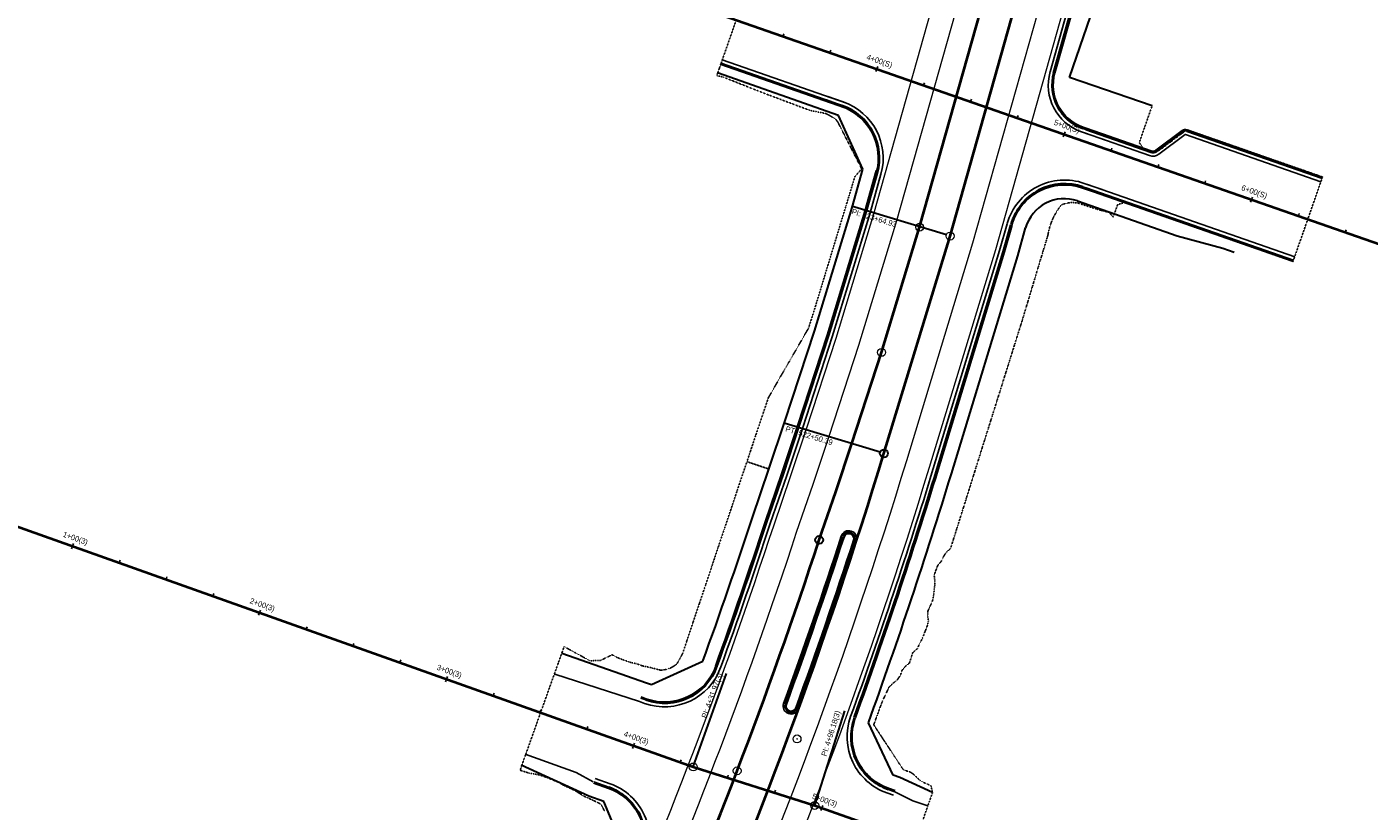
# Model space of a CAD drawing. Extents: x 386242 to 388976, y 97636 to 113650.
# Tile 3 of 16: x 387210 to 387887, y 98372 to 98768. Entities that reach past the tile are written whole.
import ezdxf

# ---------------------------------------------------------------- set-up
doc = ezdxf.new("R2010")
doc.units = 0
doc.header["$MEASUREMENT"] = 0
doc.linetypes.add('Wisdot2', pattern=[0.125, 0.0625, -0.0625])
for name, color, linetype, lineweight in [('P_ALI-Base', 94, 'Continuous', 15), ('P_ALI_200', 3, 'Continuous', 40), ('P_ALI_200_PIData', 5, 'Continuous', 30), ('P_ALI_200_Sta', 3, 'Continuous', 30), ('P_ALI_200_TPIData', 1, 'Continuous', 30), ('P_MISC', 7, 'Continuous', 25), ('P_PATH_Sidewalk', 2, 'Continuous', 30), ('P_RDWY_C_and_G', 200, 'Continuous', 25), ('P_RDWY_C_and_GBack', 200, 'Continuous', 25), ('P_RDWY_C_and_GFace', 200, 'Continuous', 40), ('P_RDWY_LaneEdge', 7, 'Continuous', 15), ('P_RDWY_PavtEdge', 1, 'Continuous', 25), ('P_RW_SlopeIntercepts', 2, 'Wisdot2', 25)]:
    doc.layers.add(name, color=color, linetype=linetype, lineweight=lineweight)
doc.styles.add('140', font='dot_font5.shx', dxfattribs={"height": 0.07})

# ---------------------------------------------------------------- blocks, each defined once
blk = doc.blocks.new('PI')
for radius in [0.05, 0.00602]:
    blk.add_circle((0, 0), radius)
blk = doc.blocks.new('STAM5')
for p, q in [((0, 0), (0, 7)), ((0, -7), (0, 0))]:
    blk.add_line(p, q)
blk.add_point((0, 0))
blk = doc.blocks.new('STAM')
blk.add_line((0, 0), (0, 6))
blk = doc.blocks.new('CIRPT')
blk.add_circle((0, 0), 0.109)

msp = doc.modelspace()

# ---------------------------------------------------------------- linework, layer by layer
at = {"layer": 'P_ALI-Base', "color": 94, "linetype": 'Continuous', "lineweight": 15}
for centre in [(387660.23, 98666.54), (387675.58, 98662.04), (387641.02, 98603.43), (387609.6, 98508.88), (387598.43, 98408.56), (387546.15, 98394.39), (387568.28, 98392.44), (387607.36, 98374.98)]:
    msp.add_circle(centre, 2, dxfattribs=at)
at = {"layer": 'P_ALI_200', "color": 3, "linetype": 'Continuous', "lineweight": 40}
for p, q in [((387660.23, 98666.54), (387770.23, 99057.05)), ((387675.58, 98662.04), (387785.63, 99052.71)), ((387260.95, 98878.08), (388008.58, 98617.19)), ((387641.02, 98603.43), (387660.23, 98666.54)), ((387642.23, 98552.47), (387675.58, 98662.04)), ((387626, 98557.41), (387641.02, 98603.43)), ((387617.92, 98533.1), (387626, 98557.41)), ((387139.2, 98539.26), (387546.15, 98394.39)), ((387609.6, 98508.88), (387617.92, 98533.1)), ((387546.15, 98394.39), (387607.36, 98374.98)), ((387607.36, 98374.98), (387836.32, 98294.3))]:
    msp.add_line(p, q, dxfattribs=at)
for radius, end in [(2500, 343.07191), (2482, 341.88996)]:
    msp.add_arc((385250.55, 99280.39), radius, 336.18512, end, dxfattribs=at)
at = {"layer": 'P_ALI_200_TPIData', "color": 1, "linetype": 'Continuous', "lineweight": 30}
for p, q in [((387673.67, 98662.63), (387625.83, 98677.18)), ((387640.32, 98553.05), (387592.48, 98567.61)), ((387546.15, 98394.39), (387562.92, 98441.49)), ((387607.36, 98374.98), (387622.47, 98422.64))]:
    msp.add_line(p, q, dxfattribs=at)
for centre in [(387642.23, 98552.47), (387609.6, 98508.88)]:
    msp.add_circle(centre, 2, dxfattribs=at)
at = {"layer": 'P_PATH_Sidewalk', "color": 2, "linetype": 'Continuous', "lineweight": 30}
for p, q in [((387735.72, 98742.05), (387782.03, 98877.34)), ((387728.32, 98744.13), (387742.67, 98795.06)), ((387619.34, 98722.81), (387558.43, 98744.37)), ((387777.38, 98727.78), (387735.72, 98742.05)), ((387631.58, 98695.79), (387619.34, 98722.81)), ((387626.16, 98676.52), (387631.58, 98695.79)), ((387632.78, 98674.58), (387638.56, 98695.1)), ((387739.69, 98679.77), (387789.96, 98662.23)), ((387607.16, 98614.11), (387626.16, 98676.52)), ((387613.74, 98612.04), (387632.78, 98674.58)), ((387702.94, 98654.03), (387706.76, 98667.57)), ((387709.65, 98652.06), (387713.63, 98666.2)), ((387789.96, 98662.23), (387813.02, 98656.02)), ((387669.5, 98544.16), (387702.94, 98654.03)), ((387676.19, 98542.13), (387709.65, 98652.06)), ((387813.02, 98656.02), (387818.75, 98653.97)), ((387592.28, 98568.51), (387607.16, 98614.11)), ((387598.83, 98566.35), (387613.74, 98612.04)), ((387584.29, 98544.47), (387592.28, 98568.51)), ((387590.83, 98542.26), (387598.83, 98566.35)), ((387575.94, 98520.17), (387584.29, 98544.47)), ((387582.48, 98517.97), (387590.83, 98542.26)), ((387479.87, 98451.75), (387522.51, 98436.83)), ((387525.03, 98435.93), (387551, 98447.74)), ((387522.51, 98436.83), (387525.03, 98435.93)), ((387646.89, 98390.29), (387634.38, 98416.62)), ((387493.51, 98379.69), (387459.46, 98395.28)), ((387650.25, 98389.11), (387646.89, 98390.29)), ((387666.72, 98381.5), (387650.25, 98389.11)), ((387501.1, 98376.99), (387493.51, 98379.69)), ((387512.26, 98350.26), (387501.1, 98376.99))]:
    msp.add_line(p, q, dxfattribs=at)
for centre, radius, start, end in [((387733.05, 98660.73), 20.17, 70.76256, 164.26767), ((385250.55, 99280.39), 2528.51, 340.0844, 343.07191), ((385250.55, 99280.39), 2535.5, 340.08215, 343.07191), ((385250.55, 99280.39), 2446.5, 340.10213, 341.89616), ((385250.55, 99280.39), 2453.4, 340.09991, 341.89495)]:
    msp.add_arc(centre, radius, start, end, dxfattribs=at)
at = {"layer": 'P_RDWY_C_and_G', "color": 200, "linetype": 'Continuous', "lineweight": 25}
for p, q in [((387725.91, 98744.8), (387740.26, 98795.77)), ((387560.8, 98750.94), (387623.33, 98729.12)), ((387613.97, 98732.38), (387621.74, 98729.67)), ((387755.43, 98709.82), (387741.78, 98714.59)), ((387743.24, 98714.08), (387776.08, 98702.62)), ((387780.72, 98703.33), (387794.03, 98713.28)), ((387794.13, 98713.29), (387862.39, 98689.47)), ((387635.27, 98673.85), (387640.73, 98693.21)), ((387743.15, 98688.63), (387752.18, 98685.48)), ((387744.85, 98688.04), (387849.18, 98651.63)), ((387616.22, 98611.25), (387635.27, 98673.85)), ((387700.53, 98654.73), (387704.34, 98668.24)), ((387667.1, 98544.9), (387700.53, 98654.73)), ((387601.3, 98565.54), (387616.22, 98611.25)), ((387593.29, 98541.42), (387601.3, 98565.54)), ((387584.95, 98517.15), (387593.29, 98541.42)), ((387521.66, 98426.46), (387519.07, 98427.38)), ((387496.7, 98388.64), (387504.29, 98385.94)), ((387647.11, 98380.14), (387643.75, 98381.32))]:
    msp.add_line(p, q, dxfattribs=at)
for centre, radius, start, end in [((387750.02, 98738.19), 25, 164.26767, 250.76306), ((387611.85, 98701.35), 30, 344.26767, 70.76306), ((387794.09, 98713.2), 0.1, 70.76306, 126.74799), ((387777.72, 98707.34), 5, 250.76306, 306.74799), ((387733.27, 98660.3), 30, 70.76306, 164.26767), ((385250.55, 99280.39), 2526, 340.08215, 343.07191), ((385250.55, 99280.39), 2456, 340.0997, 341.89449), ((385250.55, 99280.39), 2492, 339.96045, 342.0105), ((387624.53, 98509.52), 4, 342.0105, 162.0105), ((385250.55, 99280.39), 2500, 339.96045, 342.0105), ((387531.72, 98454.72), 30, 250.40417, 340.10213), ((387595.44, 98425.09), 4, 159.96045, 339.96045), ((387653.66, 98409.64), 30, 160.08215, 250.71748), ((387494.22, 98357.67), 30, 337.64486, 70.40417)]:
    msp.add_arc(centre, radius, start, end, dxfattribs=at)
at = {"layer": 'P_RDWY_C_and_GBack', "color": 200, "linetype": 'Continuous', "lineweight": 25}
for p, q in [((387728.31, 98744.13), (387742.66, 98795.06)), ((387559.98, 98748.58), (387622.51, 98726.76)), ((387613.14, 98730.02), (387620.91, 98727.31)), ((387756.25, 98712.18), (387742.6, 98716.95)), ((387744.06, 98716.44), (387776.9, 98704.98)), ((387779.22, 98705.33), (387792.54, 98715.28)), ((387794.95, 98715.65), (387863.21, 98691.83)), ((387632.87, 98674.56), (387638.32, 98693.89)), ((387742.33, 98686.27), (387751.36, 98683.12)), ((387744.03, 98685.68), (387848.36, 98649.27)), ((387613.84, 98612.01), (387632.87, 98674.56)), ((387702.93, 98654.03), (387706.75, 98667.57)), ((387669.5, 98544.17), (387702.93, 98654.03)), ((387598.93, 98566.32), (387613.84, 98612.01)), ((387590.92, 98542.22), (387598.93, 98566.32)), ((387582.58, 98517.94), (387590.92, 98542.22)), ((387522.5, 98428.81), (387519.91, 98429.73)), ((387495.86, 98386.28), (387503.45, 98383.58)), ((387647.94, 98382.5), (387644.58, 98383.68))]:
    msp.add_line(p, q, dxfattribs=at)
for centre, radius, start, end in [((387750.02, 98738.19), 22.5, 164.26767, 250.76306), ((387611.85, 98701.35), 27.5, 344.26767, 70.76306), ((387794.09, 98713.2), 2.6, 70.76306, 126.74799), ((387777.72, 98707.34), 2.5, 250.76306, 306.74799), ((387733.27, 98660.3), 27.5, 70.76306, 164.26767), ((385250.55, 99280.39), 2528.5, 340.08441, 343.07191), ((385250.55, 99280.39), 2453.5, 340.09991, 341.89493), ((385250.55, 99280.39), 2493.5, 339.96045, 342.0105), ((387624.53, 98509.52), 2.5, 342.0105, 162.0105), ((385250.55, 99280.39), 2498.5, 339.96045, 342.0105), ((387531.72, 98454.72), 27.5, 250.40417, 340.10213), ((387595.44, 98425.09), 2.5, 159.96045, 339.96045), ((387653.66, 98409.64), 27.5, 160.08215, 250.71748), ((387494.22, 98357.67), 27.5, 337.64486, 70.40417)]:
    msp.add_arc(centre, radius, start, end, dxfattribs=at)
at = {"layer": 'P_RDWY_C_and_GFace', "color": 200, "linetype": 'Continuous', "lineweight": 40}
for p, q in [((387727.83, 98744.27), (387742.18, 98795.21)), ((387560.14, 98749.05), (387622.68, 98727.23)), ((387613.31, 98730.5), (387621.08, 98727.79)), ((387756.09, 98711.71), (387742.44, 98716.47)), ((387743.9, 98715.97), (387776.74, 98704.51)), ((387779.52, 98704.93), (387792.84, 98714.88)), ((387794.78, 98715.18), (387863.05, 98691.36)), ((387633.35, 98674.42), (387638.8, 98693.76)), ((387742.5, 98686.74), (387751.52, 98683.59)), ((387744.19, 98686.15), (387848.52, 98649.74)), ((387614.31, 98611.85), (387633.35, 98674.42)), ((387702.45, 98654.17), (387706.27, 98667.7)), ((387669.02, 98544.31), (387702.45, 98654.17)), ((387599.4, 98566.16), (387614.31, 98611.85)), ((387591.4, 98542.06), (387599.4, 98566.16)), ((387583.05, 98517.78), (387591.4, 98542.06)), ((387522.33, 98428.34), (387519.74, 98429.26)), ((387496.03, 98386.75), (387503.62, 98384.05)), ((387647.77, 98382.03), (387644.41, 98383.21))]:
    msp.add_line(p, q, dxfattribs=at)
for centre, radius, start, end in [((387750.02, 98738.19), 23, 164.26767, 250.76306), ((387611.85, 98701.35), 28, 344.26767, 70.76306), ((387794.09, 98713.2), 2.1, 70.76306, 126.74799), ((387777.72, 98707.34), 3, 250.76306, 306.74799), ((387733.27, 98660.3), 28, 70.76306, 164.26767), ((385250.55, 99280.39), 2528, 340.08444, 343.07191), ((385250.55, 99280.39), 2454, 340.10213, 341.89484), ((385250.55, 99280.39), 2493, 339.96045, 342.0105), ((387624.53, 98509.52), 3, 342.0105, 162.0105), ((385250.55, 99280.39), 2499, 339.96045, 342.0105), ((387531.72, 98454.72), 28, 250.40417, 340.10213), ((387595.44, 98425.09), 3, 159.96045, 339.96045), ((387653.66, 98409.64), 28, 160.08215, 250.71748), ((387494.22, 98357.67), 28, 337.64486, 70.40417)]:
    msp.add_arc(centre, radius, start, end, dxfattribs=at)
at = {"layer": 'P_RDWY_LaneEdge', "color": 7, "linetype": 'Continuous', "lineweight": 15}
for p, q in [((387637.19, 98673.29), (387747.13, 99063.56)), ((387648.71, 98669.92), (387758.68, 99060.3)), ((387687.1, 98658.67), (387726.82, 98799.7)), ((387698.61, 98655.3), (387738.34, 98796.33)), ((387618.13, 98610.65), (387637.19, 98673.29)), ((387629.57, 98607.04), (387648.71, 98669.92)), ((387653.71, 98548.97), (387687.1, 98658.67)), ((387665.19, 98545.48), (387698.61, 98655.3)), ((387603.2, 98564.91), (387618.13, 98610.65)), ((387614.6, 98561.16), (387629.57, 98607.04)), ((387595.18, 98540.78), (387603.2, 98564.91)), ((387606.55, 98536.94), (387614.6, 98561.16)), ((387586.84, 98516.51), (387595.18, 98540.78)), ((387598.22, 98512.7), (387606.55, 98536.94))]:
    msp.add_line(p, q, dxfattribs=at)
for radius, end in [(2512, 343.07191), (2524, 343.07191), (2458, 341.89414), (2470, 341.89204)]:
    msp.add_arc((385250.55, 99280.39), radius, 336.18512, end, dxfattribs=at)
at = {"layer": 'P_RDWY_PavtEdge', "color": 1, "linetype": 'Continuous', "lineweight": 25}
for p, q in [((387476.33, 98441.11), (387519.13, 98427.36)), ((387461.42, 98400.77), (387487.14, 98391.61)), ((387487.14, 98391.61), (387495.75, 98386.91)), ((387647.76, 98381.95), (387647.79, 98381.94)), ((387647.79, 98381.94), (387656.79, 98377.41)), ((387656.79, 98377.41), (387664.34, 98374.75))]:
    msp.add_line(p, q, dxfattribs=at)
at = {"layer": 'P_RW_SlopeIntercepts', "color": 2, "linetype": 'Wisdot2', "lineweight": 25}
for points in [[(387501.44, 98372.11, 1604.32), (387501.01, 98373.01, 1604.27), (387500.87, 98373.31, 1604.25), (387500.58, 98373.91, 1604.16), (387500.38, 98374.35, 1604.1), (387500.13, 98374.8, 1604.03), (387499.62, 98375.44, 1603.97), (387499.49, 98375.57, 1603.96), (387498.68, 98376.15, 1603.95), (387498.54, 98376.22, 1603.95), (387497.78, 98376.59, 1603.98), (387496.87, 98377.02, 1604.01), (387496.77, 98377.06, 1604.01), (387496.69, 98377.1, 1604.03), (387495.99, 98377.43, 1604.12), (387495.91, 98377.47, 1604.11), (387495.07, 98377.87, 1604.04), (387494.37, 98378.2, 1603.97), (387494.16, 98378.3, 1603.98), (387493.22, 98378.69, 1603.99), (387493.22, 98378.7, 1603.99), (387493.22, 98378.7, 1603.99), (387493.22, 98378.7, 1603.99), (387493.18, 98378.76, 1603.99), (387493.14, 98378.78, 1603.99), (387491.05, 98379.65, 1604.04), (387489.96, 98380.36, 1604.03), (387488.66, 98381.2, 1603.85), (387486.73, 98382.44, 1603.87), (387484.26, 98383.52, 1603.9), (387482.16, 98384.51, 1603.92), (387481.6, 98384.81, 1603.92), (387481.12, 98385.05, 1603.94), (387477.69, 98386.85, 1603.98), (387473.09, 98388.85, 1604.04), (387473.06, 98388.87, 1604.04), (387472.41, 98389.09, 1604.05), (387471.52, 98389.39, 1604.08), (387468.36, 98390.46, 1604.15), (387464.62, 98391.1, 1604.25), (387463.36, 98391.32, 1604.35), (387462.82, 98391.49, 1604.38), (387462.44, 98391.61, 1604.41), (387461.84, 98391.8, 1604.4), (387459.24, 98392.64, 1604.43), (387458.89, 98392.75, 1604.45), (387459.75, 98395.15, 1604.13), (387459.75, 98395.16, 1604.13), (387461.57, 98400.25, 1604.05), (387461.57, 98400.26, 1604.05), (387461.71, 98400.66, 1604.04), (387461.71, 98400.67, 1604.04), (387469.23, 98421.77, 1604.49), (387476.13, 98441.17, 1604.07), (387476.14, 98441.18, 1604.07), (387478.22, 98447.04, 1604.17), (387478.22, 98447.05, 1604.17), (387479.89, 98451.74, 1604.25), (387479.9, 98451.75, 1604.25), (387481.08, 98455.06, 1604.48), (387481.4, 98454.89, 1604.47), (387483.83, 98453.58, 1604.42), (387484.39, 98453.28, 1604.4), (387484.75, 98453.08, 1604.4), (387485.25, 98452.81, 1604.38), (387486.37, 98452.19, 1604.36), (387489.68, 98450.36, 1604.28), (387492.65, 98448.73, 1604.21), (387493.48, 98448.27, 1604.19), (387494.08, 98447.94, 1604.17), (387494.12, 98447.92, 1604.17), (387499.51, 98448.14, 1604.25), (387504.44, 98450.54, 1604.47), (387505.17, 98451.03, 1604.51), (387505.73, 98450.72, 1604.5), (387507.78, 98449.6, 1604.45), (387510.29, 98448.6, 1604.42), (387512.4, 98447.87, 1604.39), (387513.82, 98447.37, 1604.38), (387515.01, 98446.96, 1604.37), (387517.25, 98446.52, 1604.36), (387517.3, 98446.52, 1604.37), (387520.57, 98445.38, 1604.33), (387525.12, 98444.39, 1604.24), (387525.12, 98444.39, 1604.24), (387529.67, 98443.2, 1604.16), (387530.15, 98443.22, 1604.15), (387531.64, 98443.4, 1604.12), (387532.37, 98443.55, 1604.1), (387533.1, 98443.74, 1604.12), (387533.71, 98443.94, 1604.13), (387533.95, 98444.02, 1604.14), (387534.51, 98444.25, 1604.16), (387534.71, 98444.33, 1604.16), (387535.5, 98444.71, 1604.19), (387535.77, 98444.86, 1604.2), (387537.15, 98445.74, 1604.27), (387537.2, 98445.78, 1604.27), (387537.44, 98445.96, 1604.28), (387537.91, 98446.34, 1604.32), (387538.15, 98446.78, 1604.35), (387538.55, 98447.52, 1604.4), (387538.76, 98447.88, 1604.43), (387539.28, 98448.83, 1604.49), (387539.43, 98449.1, 1604.51), (387539.59, 98449.39, 1604.53), (387539.76, 98449.71, 1604.54), (387540, 98450.14, 1604.55), (387540.35, 98450.78, 1604.56), (387540.55, 98451.13, 1604.57), (387540.73, 98451.46, 1604.57), (387542.86, 98457.82, 1604.58), (387546.01, 98467.22, 1604.59), (387549.16, 98476.62, 1604.85), (387552.31, 98486.02, 1604.89), (387555.46, 98495.43, 1604.96), (387558.61, 98504.83, 1605.01), (387561.76, 98514.23, 1605), (387564.91, 98523.63, 1605.04), (387564.94, 98523.69, 1605.04), (387568.19, 98533.41, 1605.21), (387571.37, 98542.89, 1605.26), (387573.18, 98548.29, 1605.25), (387584.33, 98544.59, 1604.91), (387573.19, 98548.33, 1605.25), (387574.48, 98552.16, 1605.25), (387575.1, 98554.02, 1605.25), (387577.66, 98561.65, 1605.26), (387580.83, 98571.13, 1605.23), (387581.2, 98572.22, 1605.23), (387583.98, 98580.5, 1605.17), (387589.06, 98589.36, 1605.42), (387592.64, 98595.56, 1605.42), (387594.17, 98598.21, 1605.4), (387595.67, 98600.8, 1605.39), (387599.28, 98607.06, 1605.34), (387604, 98615.24, 1605.49), (387604.26, 98615.69, 1605.49), (387607.28, 98625.22, 1605.53), (387610.19, 98634.79, 1605.64), (387613.1, 98644.36, 1605.43), (387616.01, 98653.93, 1605.28), (387618.92, 98663.5, 1605.59), (387621.82, 98673.06, 1605.6), (387623.18, 98677.53, 1605.6), (387624.66, 98682.38, 1605.61), (387627.56, 98691.95, 1605.45), (387630.99, 98695.96, 1605.28), (387630.08, 98697.75, 1605.29), (387629.17, 98699.53, 1605.29), (387628.27, 98701.31, 1605.3), (387627.36, 98703.1, 1605.3), (387626.65, 98704.5, 1605.31), (387626.45, 98704.88, 1605.31), (387625.94, 98705.88, 1605.33), (387625.55, 98706.66, 1605.34), (387625.41, 98706.92, 1605.34), (387624.66, 98708.4, 1605.36), (387623.73, 98710.22, 1605.39), (387622.82, 98712.01, 1605.41), (387621.92, 98713.79, 1605.43), (387621.01, 98715.57, 1605.45), (387620.4, 98716.77, 1605.46), (387620.03, 98717.51, 1605.47), (387619.92, 98717.71, 1605.47), (387619.83, 98717.88, 1605.47), (387619.67, 98718.2, 1605.48), (387619.5, 98718.55, 1605.48), (387619.45, 98718.64, 1605.48), (387619.3, 98718.93, 1605.49), (387619.2, 98719.14, 1605.5), (387619.09, 98719.35, 1605.5), (387618.13, 98720.71, 1605.55), (387617.7, 98721.12, 1605.55), (387616.31, 98722.01, 1605.54), (387614.47, 98723.02, 1605.54), (387613.78, 98723.4, 1605.54), (387613.45, 98723.57, 1605.54), (387613.01, 98723.82, 1605.54), (387612.94, 98723.85, 1605.54), (387610.99, 98724.21, 1605.55), (387604.86, 98725.43, 1605.57), (387581.44, 98734.2, 1605.92), (387578.82, 98735.29, 1605.95), (387576.43, 98736.16, 1605.97), (387561.3, 98742.2, 1606.12), (387558.01, 98742.95, 1606.1), (387558.5, 98744.34, 1606.25), (387558.5, 98744.35, 1606.25), (387559.32, 98746.68, 1606.21), (387559.32, 98746.69, 1606.21), (387559.98, 98748.57, 1606.18), (387560.14, 98749.04, 1606.18), (387560.14, 98749.05, 1605.68), (387560.8, 98750.94, 1605.81), (387567.8, 98771, 1606.23)], [(387744.72, 98768.35, 1605.17), (387743.42, 98764.56, 1605.19), (387743.04, 98763.45, 1605.2), (387742.13, 98760.77, 1605.21), (387741.15, 98757.93, 1605.22), (387740.18, 98755.09, 1605.23), (387739.8, 98753.98, 1605.24), (387739.15, 98752.08, 1605.24), (387736.56, 98744.5, 1605.27), (387736.5, 98744.32, 1605.27), (387735.77, 98742.2, 1605.28), (387735.72, 98742.05, 1605.28), (387738.75, 98741.01, 1605.33), (387742.28, 98739.8, 1605.39), (387743.39, 98739.42, 1605.41), (387744.1, 98739.17, 1605.42), (387745.22, 98738.79, 1605.44), (387745.97, 98738.53, 1605.45), (387746.52, 98738.35, 1605.46), (387746.6, 98738.32, 1605.46), (387746.93, 98738.21, 1605.47), (387747.26, 98738.09, 1605.47), (387747.52, 98738, 1605.47), (387747.74, 98737.93, 1605.47), (387747.85, 98737.89, 1605.47), (387747.93, 98737.86, 1605.47), (387748.09, 98737.81, 1605.47), (387748.23, 98737.76, 1605.47), (387748.35, 98737.72, 1605.47), (387748.46, 98737.68, 1605.46), (387748.56, 98737.65, 1605.46), (387748.61, 98737.63, 1605.46), (387748.65, 98737.62, 1605.46), (387748.73, 98737.59, 1605.46), (387748.8, 98737.57, 1605.46), (387748.81, 98737.56, 1605.46), (387748.84, 98737.55, 1605.46), (387748.87, 98737.54, 1605.46), (387748.88, 98737.54, 1605.46), (387748.93, 98737.52, 1605.46), (387749, 98737.5, 1605.46), (387749.05, 98737.48, 1605.47), (387749.11, 98737.46, 1605.47), (387749.16, 98737.44, 1605.48), (387749.21, 98737.43, 1605.49), (387749.23, 98737.42, 1605.49), (387749.25, 98737.41, 1605.49), (387749.3, 98737.4, 1605.5), (387749.34, 98737.38, 1605.51), (387749.38, 98737.37, 1605.52), (387749.42, 98737.35, 1605.53), (387749.42, 98737.35, 1605.53), (387749.46, 98737.34, 1605.54), (387749.48, 98737.33, 1605.54), (387749.5, 98737.33, 1605.54), (387749.52, 98737.32, 1605.54), (387749.54, 98737.31, 1605.54), (387749.58, 98737.3, 1605.54), (387749.61, 98737.29, 1605.53), (387749.62, 98737.29, 1605.53), (387749.62, 98737.29, 1605.53), (387749.64, 98737.28, 1605.53), (387749.65, 98737.27, 1605.52), (387749.65, 98737.27, 1605.52), (387749.65, 98737.27, 1605.52), (387749.69, 98737.26, 1605.52), (387749.83, 98737.21, 1605.52), (387751.73, 98736.56, 1605.51), (387753.62, 98735.92, 1605.49), (387755.51, 98735.27, 1605.47), (387757.4, 98734.62, 1605.45), (387759.01, 98734.07, 1605.43), (387759.3, 98733.97, 1605.43), (387761.19, 98733.32, 1605.41), (387763.08, 98732.68, 1605.38), (387764.97, 98732.03, 1605.35), (387765.92, 98731.71, 1605.34), (387766.86, 98731.38, 1605.32), (387768.76, 98730.73, 1605.29), (387770.35, 98730.19, 1605.26), (387770.65, 98730.09, 1605.25), (387772.11, 98729.59, 1605.23), (387772.54, 98729.44, 1605.22), (387774.43, 98728.79, 1605.19), (387776.33, 98728.14, 1605.15), (387777.38, 98727.78, 1605.14), (387777.37, 98727.77, 1605.14), (387770.89, 98709.2, 1604.84), (387770.89, 98709.19, 1604.84), (387772.93, 98706.37, 1604.75), (387772.96, 98706.36, 1604.75), (387776.9, 98704.99, 1604.68), (387777.32, 98704.86, 1604.67), (387778.02, 98704.74, 1604.66), (387778.63, 98704.71, 1604.65), (387779.31, 98704.77, 1604.64), (387779.92, 98704.9, 1604.63), (387780.64, 98705.16, 1604.62), (387781.54, 98705.7, 1604.6), (387782.13, 98706.14, 1604.58), (387783.95, 98707.5, 1604.55), (387790.29, 98712.24, 1604.41), (387792.38, 98713.79, 1604.37), (387793.8, 98714.86, 1604.34), (387794.69, 98715.52, 1604.32), (387794.86, 98715.65, 1604.32), (387794.9, 98715.66, 1604.31), (387794.95, 98715.66, 1604.31), (387797.12, 98714.9, 1604.29), (387806.57, 98711.61, 1604.22), (387810.6, 98710.2, 1604.18), (387816.01, 98708.31, 1604.14), (387825.45, 98705.02, 1604.06), (387834.89, 98701.72, 1603.99), (387836.56, 98701.14, 1603.97), (387837.62, 98700.77, 1603.96), (387838.21, 98700.56, 1603.95), (387839.23, 98700.21, 1603.94), (387844.33, 98698.43, 1603.87), (387848.36, 98697.02, 1603.83), (387853.77, 98695.13, 1603.76), (387855.44, 98694.55, 1603.74), (387859.23, 98693.23, 1603.73), (387860.3, 98692.86, 1603.73), (387861.62, 98692.4, 1603.74), (387863.22, 98691.84, 1603.75), (387863.21, 98691.82, 1603.75), (387863.05, 98691.37, 1603.75), (387863.05, 98691.36, 1603.25), (387862.39, 98689.47, 1603.37), (387855.77, 98670.51, 1604.16), (387849.18, 98651.63, 1603.65), (387848.52, 98649.74, 1603.53), (387848.52, 98649.73, 1604.03), (387848.36, 98649.28, 1604.03), (387848.36, 98649.26, 1604.03), (387846.76, 98649.81, 1604.01), (387845.44, 98650.27, 1603.99), (387844.37, 98650.65, 1603.98), (387840.58, 98651.97, 1603.93), (387838.92, 98652.55, 1603.9), (387833.5, 98654.44, 1603.83), (387829.47, 98655.85, 1603.78), (387824.37, 98657.63, 1603.73), (387823.35, 98657.98, 1603.73), (387822.76, 98658.19, 1603.74), (387821.7, 98658.56, 1603.75), (387820.03, 98659.14, 1603.77), (387810.59, 98662.44, 1603.92), (387801.15, 98665.73, 1604.06), (387795.74, 98667.62, 1604.15), (387791.71, 98669.03, 1604.2), (387782.27, 98672.32, 1604.29), (387780.09, 98673.08, 1604.31), (387780.05, 98673.09, 1604.31), (387780.02, 98673.11, 1604.31), (387779.91, 98673.14, 1604.31), (387779.32, 98673.35, 1604.31), (387778.38, 98673.68, 1604.32), (387777.01, 98674.16, 1604.33), (387772.82, 98675.62, 1604.37), (387771.63, 98676.03, 1604.38), (387771.24, 98676.17, 1604.39), (387770.6, 98676.39, 1604.39), (387770.04, 98676.59, 1604.4), (387769.54, 98676.76, 1604.4), (387768.95, 98676.97, 1604.41), (387768.39, 98677.16, 1604.41), (387767.74, 98677.39, 1604.42), (387767.32, 98677.53, 1604.42), (387763.38, 98678.91, 1604.46), (387763.36, 98678.92, 1604.46), (387760, 98677.98, 1604.52), (387760, 98677.97, 1604.52), (387758.36, 98673.27, 1604.6), (387758.35, 98673.26, 1604.6), (387757.79, 98671.66, 1604.77), (387756.95, 98672.62, 1604.72), (387755.35, 98674.1, 1604.63), (387753.37, 98674.51, 1604.63), (387752.93, 98674.64, 1604.64), (387751.45, 98675.07, 1604.66), (387751.15, 98675.16, 1604.66), (387749.53, 98675.64, 1604.68), (387747.62, 98676.22, 1604.71), (387746.66, 98676.52, 1604.72), (387745.71, 98676.82, 1604.73), (387743.8, 98677.44, 1604.76), (387741.9, 98678.05, 1604.78), (387739.99, 98678.66, 1604.8), (387739.71, 98678.75, 1604.8), (387739.3, 98678.78, 1604.81), (387738.69, 98678.83, 1604.81), (387737.09, 98678.96, 1604.84), (387735.6, 98678.88, 1604.87), (387734.13, 98678.57, 1604.89), (387733.93, 98678.52, 1604.9), (387732.69, 98678.16, 1604.93), (387732.3, 98678.03, 1604.94), (387731.69, 98677.8, 1604.95), (387731.41, 98677.46, 1604.96), (387730.49, 98676.25, 1604.98), (387729.94, 98675.47, 1605.03), (387729.65, 98675.03, 1605.08), (387729.53, 98674.84, 1605.11), (387729.4, 98674.64, 1605.13), (387729.21, 98674.33, 1605.17), (387728.86, 98673.76, 1605.2), (387728.13, 98672.45, 1605.28), (387727.46, 98671.11, 1605.36), (387727.36, 98670.88, 1605.38), (387726.86, 98669.73, 1605.44), (387726.72, 98669.39, 1605.47), (387726.65, 98669.22, 1605.48), (387726.32, 98668.33, 1605.53), (387726.14, 98667.82, 1605.56), (387725.9, 98667.07, 1605.6), (387725.83, 98666.86, 1605.62), (387725.78, 98666.68, 1605.63), (387725.74, 98666.54, 1605.63), (387725.72, 98666.46, 1605.63), (387725.68, 98666.34, 1605.64), (387725.57, 98665.95, 1605.65), (387725.43, 98665.39, 1605.62), (387725.28, 98664.8, 1605.58), (387725.11, 98664, 1605.54), (387725.02, 98663.51, 1605.51), (387724.96, 98663.19, 1605.49), (387724.9, 98662.84, 1605.47), (387724.85, 98662.53, 1605.48), (387724.49, 98661.33, 1605.48), (387724.2, 98660.36, 1605.49), (387723.77, 98658.93, 1605.5), (387723.05, 98656.54, 1605.51), (387722.57, 98654.94, 1605.52), (387722.46, 98654.58, 1605.53), (387722.33, 98654.15, 1605.53), (387721.6, 98651.75, 1605.54), (387720.88, 98649.36, 1605.56), (387720.66, 98648.61, 1605.56), (387719.88, 98646.02, 1605.58), (387719.55, 98644.94, 1605.59), (387719.16, 98643.63, 1605.6), (387718.44, 98641.24, 1605.61), (387717.72, 98638.84, 1605.63), (387717, 98636.45, 1605.64), (387716.67, 98635.37, 1605.65), (387716.28, 98634.05, 1605.66), (387715.55, 98631.66, 1605.67), (387714.83, 98629.27, 1605.72), (387714.11, 98626.87, 1605.76), (387713.79, 98625.79, 1605.77), (387713.39, 98624.48, 1605.78), (387712.67, 98622.09, 1605.8), (387711.95, 98619.69, 1605.81), (387711.21, 98617.3, 1605.82), (387710.87, 98616.23, 1605.83), (387710.46, 98614.92, 1605.83), (387709.71, 98612.53, 1605.84), (387709.3, 98611.22, 1605.84), (387708.96, 98610.15, 1605.84), (387708.21, 98607.76, 1605.83), (387707.87, 98606.69, 1605.82), (387707.5, 98605.49, 1605.8), (387707.46, 98605.38, 1605.8), (387706.71, 98602.99, 1605.76), (387705.96, 98600.61, 1605.76), (387705.21, 98598.22, 1605.77), (387704.88, 98597.15, 1605.78), (387704.47, 98595.84, 1605.79), (387703.72, 98593.45, 1605.7), (387702.97, 98591.07, 1605.54), (387702.22, 98588.68, 1605.81), (387701.88, 98587.6, 1605.9), (387701.47, 98586.3, 1605.94), (387700.72, 98583.91, 1605.93), (387699.97, 98581.53, 1605.92), (387699.22, 98579.14, 1605.91), (387698.89, 98578.06, 1605.91), (387698.47, 98576.75, 1605.9), (387697.73, 98574.37, 1605.89), (387696.98, 98571.98, 1605.89), (387696.23, 98569.6, 1605.87), (387695.89, 98568.52, 1605.86), (387695.48, 98567.21, 1605.85), (387694.73, 98564.84, 1605.84), (387694.73, 98564.83, 1605.84), (387693.98, 98562.44, 1605.82), (387693.23, 98560.06, 1605.81), (387692.93, 98559.1, 1605.8), (387692.89, 98558.98, 1605.8), (387692.48, 98557.67, 1605.79), (387691.73, 98555.29, 1605.78), (387690.98, 98552.9, 1605.75), (387690.24, 98550.52, 1605.71), (387689.9, 98549.44, 1605.7), (387689.49, 98548.13, 1605.68), (387688.74, 98545.75, 1605.66), (387687.99, 98543.36, 1605.64), (387687.24, 98540.98, 1605.61), (387686.9, 98539.9, 1605.6), (387686.61, 98538.96, 1605.6), (387686.6, 98538.95, 1605.6), (387686.49, 98538.58, 1605.6), (387686.49, 98538.58, 1605.6), (387685.73, 98536.15, 1605.59), (387684.96, 98533.73, 1605.57), (387684.96, 98533.72, 1605.57), (387684.96, 98533.72, 1605.57), (387684.2, 98531.3, 1605.56), (387683.88, 98530.29, 1605.56), (387683.44, 98528.87, 1605.56), (387683.44, 98528.87, 1605.56), (387683.44, 98528.86, 1605.56), (387682.67, 98526.44, 1605.56), (387682.67, 98526.44, 1605.56), (387682.47, 98525.78, 1605.56), (387682.44, 98525.69, 1605.56), (387682.41, 98525.58, 1605.56), (387681.91, 98524.01, 1605.59), (387681.15, 98521.58, 1605.63), (387681.15, 98521.58, 1605.63), (387681.15, 98521.58, 1605.63), (387680.86, 98520.67, 1605.65), (387680.39, 98519.15, 1605.67), (387679.62, 98516.72, 1605.71), (387679.62, 98516.72, 1605.71), (387679.42, 98516.06, 1605.73), (387678.86, 98514.29, 1605.76), (387678.86, 98514.29, 1605.76), (387678.86, 98514.29, 1605.76), (387678.3, 98512.5, 1605.79), (387678.27, 98512.41, 1605.79), (387678.25, 98512.34, 1605.79), (387678.1, 98511.86, 1605.8), (387677.84, 98511.05, 1605.8), (387677.6, 98510.28, 1605.79), (387677.33, 98509.43, 1605.78), (387677.33, 98509.43, 1605.78), (387676.57, 98507, 1605.75), (387676.57, 98507, 1605.75), (387676.57, 98507, 1605.75), (387675.81, 98504.57, 1605.72), (387675.81, 98504.57, 1605.72), (387673.65, 98502.59, 1605.7), (387673.21, 98501.96, 1605.69), (387672.18, 98500.39, 1605.68), (387672.18, 98500.39, 1605.68), (387671.96, 98499.91, 1605.67), (387671.93, 98499.84, 1605.67), (387671.89, 98499.76, 1605.67), (387671.12, 98498.06, 1605.64), (387671.12, 98498.06, 1605.64), (387671.12, 98498.06, 1605.64), (387669.32, 98495.97, 1605.51), (387669.32, 98495.97, 1605.51), (387668.43, 98493.58, 1605.48), (387668.21, 98492.99, 1605.47), (387667.54, 98491.2, 1605.45), (387667.54, 98491.2, 1605.45), (387667.54, 98491.2, 1605.45), (387667.86, 98488.42, 1605.54), (387667.88, 98486.65, 1605.59), (387667.87, 98486.55, 1605.59), (387667.86, 98486.45, 1605.59), (387667.78, 98485.77, 1605.6), (387667.78, 98485.77, 1605.6), (387667.78, 98485.77, 1605.6), (387667.5, 98483.18, 1605.63), (387667.44, 98482.64, 1605.64), (387667.22, 98480.6, 1605.67), (387667.22, 98480.59, 1605.67), (387666.69, 98478.09, 1605.67), (387666.69, 98478.09, 1605.67), (387665.63, 98475.76, 1605.63), (387665.63, 98475.76, 1605.63), (387664.57, 98473.43, 1605.58), (387664.57, 98473.43, 1605.58), (387664.57, 98473.43, 1605.58), (387664.42, 98473.1, 1605.57), (387664.4, 98473.05, 1605.57), (387664.39, 98473.04, 1605.57), (387664.37, 98472.98, 1605.57), (387664.25, 98470.85, 1605.61), (387664.25, 98470.85, 1605.61), (387664.64, 98468.03, 1605.71), (387664.64, 98468.03, 1605.71), (387664.07, 98465.54, 1605.71), (387663.14, 98463.16, 1605.68), (387663.14, 98463.16, 1605.68), (387663.14, 98463.16, 1605.68), (387663.02, 98462.86, 1605.67), (387662.2, 98460.79, 1605.64), (387661.64, 98459.42, 1605.62), (387661.59, 98459.31, 1605.62), (387661.55, 98459.22, 1605.62), (387661.23, 98458.43, 1605.6), (387661.23, 98458.43, 1605.6), (387661.23, 98458.43, 1605.6), (387659.97, 98456.17, 1605.53), (387659.02, 98453.81, 1605.49), (387659.02, 98453.81, 1605.49), (387659.01, 98453.8, 1605.49), (387658.6, 98453.72, 1605.45), (387656.66, 98451.92, 1605.31), (387655.94, 98449.48, 1605.3), (387655.94, 98449.48, 1605.3), (387655.94, 98449.48, 1605.3), (387655.14, 98447.06, 1605.27), (387655.14, 98447.06, 1605.27), (387655.08, 98446.88, 1605.27), (387655.07, 98446.85, 1605.27), (387655.05, 98446.8, 1605.27), (387653.05, 98445.1, 1605.11), (387652.94, 98445.02, 1605.11), (387651.28, 98443.02, 1604.99), (387651.28, 98443.02, 1604.99), (387651.28, 98443.02, 1604.99), (387650.54, 98440.59, 1605.09), (387649.05, 98438.42, 1605.1), (387649.04, 98438.42, 1605.1), (387649.04, 98438.41, 1605.1), (387646.72, 98436.54, 1604.94), (387646.72, 98436.53, 1604.94), (387645.69, 98435.53, 1604.87), (387645.61, 98435.44, 1604.86), (387645.52, 98435.35, 1604.86), (387644.74, 98434.55, 1604.79), (387644.74, 98434.55, 1604.79), (387644.73, 98434.55, 1604.79), (387643.67, 98432.23, 1604.73), (387643.67, 98432.23, 1604.73), (387642.57, 98429.93, 1604.66), (387641.54, 98427.7, 1604.59), (387641.5, 98427.61, 1604.59), (387641.5, 98427.61, 1604.59), (387641.5, 98427.61, 1604.59), (387640.58, 98425.25, 1604.55), (387639.71, 98422.86, 1604.52), (387639.7, 98422.82, 1604.52), (387639.69, 98422.81, 1604.52), (387638.84, 98420.47, 1604.49), (387638.04, 98418.28, 1604.46), (387637.97, 98418.09, 1604.46), (387637.97, 98418.09, 1604.46), (387637.38, 98416.48, 1604.44), (387637.38, 98416.47, 1604.44), (387637.38, 98416.47, 1604.44), (387637.1, 98415.71, 1604.43), (387637.08, 98415.64, 1604.43), (387637.11, 98415.6, 1604.42), (387637.11, 98415.59, 1604.42), (387637.43, 98415.12, 1604.32), (387637.43, 98415.11, 1604.32), (387637.48, 98415.04, 1604.31), (387637.52, 98414.97, 1604.31), (387638.02, 98414.21, 1604.18), (387638.12, 98414.06, 1604.17), (387638.12, 98414.06, 1604.17), (387638.21, 98413.92, 1604.17), (387638.26, 98413.85, 1604.16), (387638.35, 98413.71, 1604.15), (387638.44, 98413.57, 1604.14), (387638.94, 98412.82, 1604.04), (387638.98, 98412.76, 1604.47), (387639.02, 98412.7, 1604.56), (387639.06, 98412.64, 1604.03), (387639.16, 98412.49, 1604.74), (387639.17, 98412.46, 1604.02), (387639.29, 98412.29, 1604.61), (387639.29, 98412.29, 1604.01), (387639.38, 98412.15, 1604.53), (387639.4, 98412.12, 1604), (387639.43, 98412.07, 1604.47), (387639.51, 98411.96, 1603.99), (387639.66, 98411.72, 1604.46), (387639.94, 98411.31, 1603.91), (387640.32, 98410.72, 1604.45), (387640.76, 98410.05, 1604.44), (387641.86, 98408.38, 1604.41), (387642.72, 98407.08, 1604.39), (387642.96, 98406.71, 1604.39), (387643.21, 98406.33, 1604.38), (387643.47, 98405.93, 1604.38), (387644.06, 98405.04, 1604.38), (387644.44, 98404.47, 1604.39), (387645.16, 98403.37, 1604.36), (387646.26, 98401.7, 1604.33), (387647.41, 98399.96, 1604.3), (387647.69, 98399.54, 1604.29), (387648.46, 98398.35, 1604.27), (387649.53, 98396.73, 1604.24), (387649.59, 98396.65, 1604.24), (387650.66, 98395.01, 1604.15), (387651.05, 98394.42, 1604.11), (387651.33, 98394, 1604.09), (387651.59, 98393.61, 1604.07), (387651.65, 98393.52, 1604.07), (387651.8, 98393.32, 1604.01), (387651.99, 98393.17, 1604.01), (387653.6, 98392.41, 1604.02), (387655.51, 98391.83, 1604.07), (387657.22, 98390.64, 1604.04), (387658.81, 98389.14, 1603.97), (387660.39, 98387.61, 1603.9), (387662.16, 98386.6, 1603.89), (387664, 98385.82, 1603.92), (387665.85, 98385.05, 1603.95), (387666.73, 98381.52, 1603.6), (387666.72, 98381.5, 1603.6), (387666.72, 98381.5, 1603.6), (387665.04, 98376.74, 1603.53), (387665.04, 98376.73, 1603.53), (387664.34, 98374.76, 1603.19), (387664.34, 98374.75, 1603.19), (387658.12, 98357.09, 1603.56)]]:
    msp.add_polyline3d(points, dxfattribs=at)

# ---------------------------------------------------------------- block references
at = {"layer": 'P_ALI_200_PIData', "color": 5, "linetype": 'Continuous', "lineweight": 30, "xscale": 0.125, "yscale": 0.125, "zscale": 0.125}
for p in [(387660.23, 98666.54), (387675.58, 98662.04), (387598.43, 98408.56), (387546.15, 98394.39), (387607.36, 98374.98)]:
    msp.add_blockref('PI', p, dxfattribs=at)
at = {"layer": 'P_MISC', "color": 7, "linetype": 'Continuous', "lineweight": 25}
for name, p, xscale, yscale, zscale, rotation in [('STAM', (387591.41, 98762.76), 0.2333333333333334, 0.2333333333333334, 0.2333333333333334, 340.7630643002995), ('STAM', (387615.01, 98754.53), 0.2333333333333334, 0.2333333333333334, 0.2333333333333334, 340.7630643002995), ('STAM5', (387638.62, 98746.29), 0.2, 0.2, 0.2, 340.7630643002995), ('STAM', (387662.22, 98738.05), 0.2333333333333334, 0.2333333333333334, 0.2333333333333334, 340.7630643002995), ('STAM', (387685.82, 98729.82), 0.2333333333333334, 0.2333333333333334, 0.2333333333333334, 340.7630643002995), ('STAM', (387709.43, 98721.58), 0.2333333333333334, 0.2333333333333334, 0.2333333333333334, 340.7630643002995), ('STAM5', (387733.03, 98713.34), 0.2, 0.2, 0.2, 340.7630643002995), ('STAM', (387756.64, 98705.11), 0.2333333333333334, 0.2333333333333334, 0.2333333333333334, 340.7630643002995), ('STAM', (387780.24, 98696.87), 0.2333333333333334, 0.2333333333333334, 0.2333333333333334, 340.7630643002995), ('STAM', (387803.84, 98688.63), 0.2333333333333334, 0.2333333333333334, 0.2333333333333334, 340.7630643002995), ('STAM5', (387827.45, 98680.39), 0.2, 0.2, 0.2, 340.7630643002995), ('STAM', (387851.05, 98672.16), 0.2333333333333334, 0.2333333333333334, 0.2333333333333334, 340.7630643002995), ('STAM', (387874.66, 98663.92), 0.2333333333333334, 0.2333333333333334, 0.2333333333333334, 340.7630643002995), ('STAM5', (387233.41, 98505.72), 0.2, 0.2, 0.2, 340.4041705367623), ('STAM', (387256.96, 98497.34), 0.2333333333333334, 0.2333333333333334, 0.2333333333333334, 340.4041705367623), ('STAM', (387280.51, 98488.95), 0.2333333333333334, 0.2333333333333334, 0.2333333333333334, 340.4041705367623), ('STAM', (387304.06, 98480.57), 0.2333333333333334, 0.2333333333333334, 0.2333333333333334, 340.4041705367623), ('STAM5', (387327.62, 98472.18), 0.2, 0.2, 0.2, 340.4041705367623), ('STAM', (387351.17, 98463.8), 0.2333333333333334, 0.2333333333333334, 0.2333333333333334, 340.4041705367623), ('STAM', (387374.72, 98455.41), 0.2333333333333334, 0.2333333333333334, 0.2333333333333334, 340.4041705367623), ('STAM', (387398.27, 98447.03), 0.2333333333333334, 0.2333333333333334, 0.2333333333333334, 340.4041705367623), ('STAM5', (387421.82, 98438.65), 0.2, 0.2, 0.2, 340.4041705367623), ('STAM', (387445.38, 98430.26), 0.2333333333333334, 0.2333333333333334, 0.2333333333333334, 340.4041705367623), ('STAM', (387468.93, 98421.88), 0.2333333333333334, 0.2333333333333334, 0.2333333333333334, 340.4041705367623), ('STAM', (387492.48, 98413.49), 0.2333333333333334, 0.2333333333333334, 0.2333333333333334, 340.4041705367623), ('STAM5', (387516.03, 98405.11), 0.2, 0.2, 0.2, 340.4041705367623), ('STAM', (387539.58, 98396.72), 0.2333333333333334, 0.2333333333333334, 0.2333333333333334, 340.4041705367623), ('CIRPT', (387546.15, 98394.39), 0.125, 0.125, 0.125, 340.4041705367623), ('STAM', (387563.34, 98388.94), 0.2333333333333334, 0.2333333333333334, 0.2333333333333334, 342.4102626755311), ('STAM', (387587.17, 98381.38), 0.2333333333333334, 0.2333333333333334, 0.2333333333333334, 342.4102626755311), ('CIRPT', (387607.36, 98374.98), 0.125, 0.125, 0.125, 342.4102626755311), ('STAM5', (387610.96, 98373.71), 0.2, 0.2, 0.2, 340.5887317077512)]:
    msp.add_blockref(name, p, dxfattribs=dict(at, xscale=xscale, yscale=yscale, zscale=zscale, rotation=rotation))

# ---------------------------------------------------------------- texts
at = {"layer": 'P_ALI_200_Sta', "color": 3, "linetype": 'Continuous', "lineweight": 30, "char_height": 2.8, "attachment_point": 8, "style": '140'}
for s, insert, rotation in [('4+00(S)', (387639.27, 98748.18), 340.76306), ('5+00(S)', (387733.69, 98715.23), 340.76306), ('6+00(S)', (387828.11, 98682.28), 340.76306), ('1+00(3)', (387234.08, 98507.61), 340.40417), ('2+00(3)', (387328.29, 98474.07), 340.40417), ('3+00(3)', (387422.5, 98440.53), 340.40417), ('4+00(3)', (387516.7, 98406.99), 340.40417), ('5+00(3)', (387611.63, 98375.6), 340.58873)]:
    msp.add_mtext(s, dxfattribs=dict(at, insert=insert, rotation=rotation))
at = {"layer": 'P_ALI_200_TPIData', "color": 1, "linetype": 'Continuous', "lineweight": 30, "char_height": 2.8, "style": '140'}
for s, insert, attachment_point, rotation in [('PI: 523+64.93', (387626.5, 98675.94), 1, 343.07191), ('PT: 522+50.39', (387593.15, 98566.36), 1, 343.07191), ('PI: 4+31.97(3)', (387561.64, 98440.88), 9, 70.40417), ('PI: 4+96.18(3)', (387621.21, 98421.99), 9, 72.41026)]:
    msp.add_mtext(s, dxfattribs=dict(at, insert=insert, attachment_point=attachment_point, rotation=rotation))

doc.saveas('drawing.dxf')
